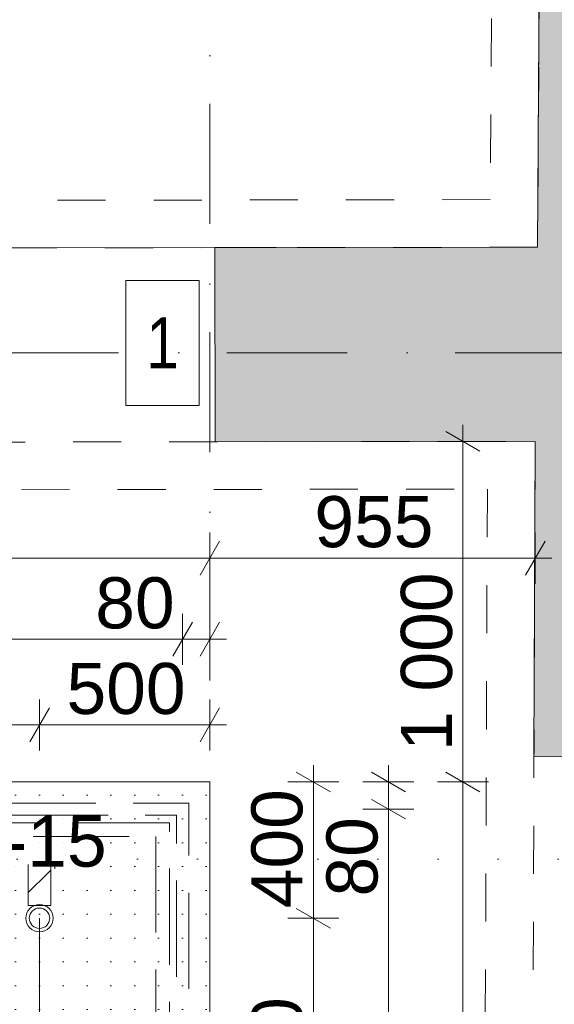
# Model space of a CAD drawing. Header units: millimetres. Extents: x -2532 to 181134, y -4151 to 53885.
# Tile 10 of 220: x 5834 to 7404, y 5531 to 8423. Entities that reach past the tile are written whole.
import ezdxf
from ezdxf.enums import TextEntityAlignment as Align

# ---------------------------------------------------------------- set-up
doc = ezdxf.new("R2010")
doc.units = ezdxf.units.MM
doc.header["$MEASUREMENT"] = 0
for name, pattern in [('Dense Dotted', [176.388884, 0, -176.388884]), ('Dot & Dashed', [670.277762, 352.777767, -176.388884, 0, -141.111112]), ('Hidden Line', [391.222223, 282.222223, -109]), ('Small Dashed', [282.222222, 141.111111, -141.111111]), ('Wipeout_Contour', [1000, 0, -1000])]:
    doc.linetypes.add(name, pattern=pattern)
for name, color, linetype in [('AR - Lõikejoon plaanis', 7, 'Continuous'), ('AR - Seinad SS.ol', 7, 'Continuous'), ('AR - Teljed', 7, 'Continuous'), ('AR - Vahelaed', 7, 'Continuous'), ('New_AR - Seinad SS 2', 7, 'Continuous'), ('New_AR - Talad', 7, 'Continuous'), ('New_SA - ripplaed', 7, 'Continuous'), ('SA - ripplaed', 7, 'Continuous'), ('SA - tähistused - valgustus', 7, 'Continuous'), ('SA - valgustid', 7, 'Continuous')]:
    doc.layers.add(name, color=color, linetype=linetype)
for name, color, linetype, lineweight in [('AR - Lõikejoon plaanis_Pen_No__85', 7, 'Continuous', 9), ('AR - Seinad SS.ol_Pen_No__221', 252, 'Continuous', 13), ('AR - Teljed_Pen_No__4', 8, 'Continuous', 13), ('AR - Vahelaed_Pen_No__221', 252, 'Continuous', 13), ('ARCHICAD Doors_Pen_No__221', 252, 'Continuous', 13), ('Märkused - Muinsuskaitselised väärtused_Pen_No__20', 1, 'Continuous', 13), ('New_AR - Seinad SS 2_Pen_No__207', 5, 'Continuous', 13), ('New_AR - Talad_Pen_No__207', 5, 'Continuous', 13), ('New_SA - ripplaed_Pen_No__207', 5, 'Continuous', 9), ('SA - ripplaed_Pen_No__211', 214, 'Continuous', 15), ('SA - tähistused - valgustus_Pen_No__105', 30, 'Continuous', 5), ('SA - valgustid_Pen_No__105', 30, 'Continuous', 5)]:
    doc.layers.add(name, color=color, linetype=linetype, lineweight=lineweight)
doc.styles.add('GENERATED_STYLE_1', font='txt')
doc.styles.add('GENERATED_STYLE_3', font='txt')
doc.styles.add('GENERATED_STYLE_4', font='txt')
doc.dimstyles.new('GENERATED_STYLE__1', dxfattribs={"dimtxt": 150, "dimasz": 76, "dimexe": 0.18, "dimexo": 0.0625, "dimgap": 0.09, "dimtad": 1, "dimdec": 0, "dimzin": 0, "dimdsep": 46, "dimtxsty": 'GENERATED_STYLE_3', "dimblk": 'ARROWHEAD_2', "dimblk1": 'ARROWHEAD_2', "dimblk2": 'ARROWHEAD_2', "dimcen": 0.09, "dimse1": 1, "dimse2": 1, "dimclrd": 256, "dimclre": 256, "dimclrt": 256, "dimadec": 0, "dimazin": 0, "dimtfac": 1, "dimtdec": 4, "dimtmove": 0, "dimatfit": 3, "dimfxl": 0, "dimtolj": 1, "dimtzin": 0, "dimarcsym": 0})
doc.dimstyles.new('GENERATED_STYLE__2', dxfattribs={"dimtxt": 150, "dimasz": 76, "dimexe": 0.18, "dimexo": 0.0625, "dimgap": 0.09, "dimtad": 1, "dimtih": 1, "dimtoh": 1, "dimdec": 0, "dimzin": 0, "dimdsep": 46, "dimtxsty": 'GENERATED_STYLE_3', "dimblk": 'ARROWHEAD_2', "dimblk1": 'ARROWHEAD_2', "dimblk2": 'ARROWHEAD_2', "dimcen": 0.09, "dimse1": 1, "dimse2": 1, "dimclrd": 256, "dimclre": 256, "dimclrt": 256, "dimadec": 0, "dimazin": 0, "dimtfac": 1, "dimtdec": 4, "dimtmove": 0, "dimatfit": 3, "dimfxl": 0, "dimtolj": 1, "dimtzin": 0, "dimarcsym": 0})
doc.dimstyles.new('GENERATED_STYLE__6', dxfattribs={"dimtxt": 150, "dimasz": 76, "dimexe": 0.18, "dimexo": 0.0625, "dimgap": 0.09, "dimtad": 1, "dimdec": 0, "dimzin": 0, "dimdsep": 46, "dimtxsty": 'GENERATED_STYLE_3', "dimblk": 'ARROWHEAD_2', "dimblk1": 'ARROWHEAD_2', "dimblk2": 'ARROWHEAD_2', "dimcen": 0.09, "dimse1": 1, "dimse2": 1, "dimclrd": 256, "dimclre": 256, "dimclrt": 256, "dimadec": 0, "dimazin": 0, "dimtfac": 1, "dimtdec": 4, "dimtmove": 0, "dimatfit": 3, "dimfxl": 0, "dimtolj": 1, "dimtzin": 0, "dimarcsym": 0})
doc.dimstyles.new('GENERATED_STYLE__7', dxfattribs={"dimtxt": 150, "dimasz": 76, "dimexe": 0.18, "dimexo": 0.0625, "dimgap": 0.09, "dimtad": 1, "dimdec": 0, "dimzin": 0, "dimdsep": 46, "dimtxsty": 'GENERATED_STYLE_3', "dimblk": 'ARROWHEAD_2', "dimblk1": 'ARROWHEAD_2', "dimblk2": 'ARROWHEAD_2', "dimcen": 0.09, "dimse1": 1, "dimse2": 1, "dimclrd": 256, "dimclre": 256, "dimclrt": 256, "dimadec": 0, "dimazin": 0, "dimtfac": 1, "dimtdec": 4, "dimtmove": 2, "dimatfit": 3, "dimfxl": 0, "dimtolj": 1, "dimtzin": 0, "dimarcsym": 0})
doc.dimstyles.new('GENERATED_STYLE__9', dxfattribs={"dimtxt": 150, "dimasz": 76, "dimexe": 0.18, "dimexo": 0.0625, "dimgap": 0.09, "dimtad": 1, "dimtih": 1, "dimtoh": 1, "dimdec": 0, "dimzin": 0, "dimdsep": 46, "dimtxsty": 'GENERATED_STYLE_3', "dimblk": 'ARROWHEAD_2', "dimblk1": 'ARROWHEAD_2', "dimblk2": 'ARROWHEAD_2', "dimcen": 0.09, "dimse1": 1, "dimse2": 1, "dimclrd": 256, "dimclre": 256, "dimclrt": 256, "dimadec": 0, "dimazin": 0, "dimtfac": 1, "dimtdec": 4, "dimtmove": 0, "dimatfit": 3, "dimfxl": 0, "dimtolj": 1, "dimtzin": 0, "dimarcsym": 0})
pattern_1 = [(45, (0, 0), (-159.099, 159.099), []), (45, (-53.03, 53.03), (-159.099, 159.099), [])]

# ---------------------------------------------------------------- blocks, each defined once
blk = doc.blocks.new('Slab_3_1', base_point=(1213.7, 7747.2))
at = {"layer": 'AR - Vahelaed_Pen_No__221', "linetype": 'Continuous', "flags": 128}
blk.add_lwpolyline([(1213.7, 7747.2), (7354.6, 7754.7), (7392, 13646.3), (1552.7, 13646.2), (1445.7, 10154.3)], close=True, dxfattribs=at)
blk = doc.blocks.new('Slab_31_1', base_point=(2192.7, 6184.5))
at = {"layer": 'New_SA - ripplaed_Pen_No__207', "linetype": 'Continuous'}
h = blk.add_hatch(dxfattribs=at)
h.set_pattern_fill('Drawing_Title_Fill_0001', color=256, style=0, pattern_type=2)
h.set_pattern_definition([(0, (4282.07, 4256.08), (0, 70), [0, -70])])
h.paths.add_polyline_path([(2192.7, 6184.5), (2192.7, 2384.7), (6392.4, 2384.7), (6392.4, 6184.5)])
at = {"layer": 'New_SA - ripplaed_Pen_No__207', "linetype": 'Continuous', "flags": 128}
blk.add_lwpolyline([(2192.7, 6184.5), (2192.7, 2384.7), (6392.4, 2384.7), (6392.4, 6184.5)], close=True, dxfattribs=at)
blk = doc.blocks.new('Arch Top Door Opening 22')
at = {"layer": 'ARCHICAD Doors_Pen_No__221', "linetype": 'Continuous'}
blk.add_line((1984.6, 0), (1984.6, 570), dxfattribs=at)
blk = doc.blocks.new('Wall_18_1', base_point=(7895.1, 1338.1))
at = {"layer": 'AR - Seinad SS.ol_Pen_No__221', "linetype": 'Continuous'}
blk.add_hatch(color=256, dxfattribs=at).paths.add_polyline_path([(7344, 6258.9), (7914, 6256.7), (7917.6, 7185.5), (7347.6, 7184.7)])
at = {"layer": 'AR - Seinad SS.ol_Pen_No__221', "linetype": 'Continuous', "flags": 128}
blk.add_lwpolyline([(7347.6, 7184.7), (7344, 6258.9)], dxfattribs=at)
at = {"layer": 'ARCHICAD Doors_Pen_No__221', "linetype": 'Continuous', "xscale": -1, "zscale": 1000, "rotation": 269.7788124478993}
blk.add_blockref('Arch Top Door Opening 22', (7336.4, 4274.3), dxfattribs=at)
blk = doc.blocks.new('New Door 5')
at = {"layer": 'ARCHICAD Doors_Pen_No__221', "linetype": 'Continuous'}
blk.add_line((2266.5, 0), (2266.5, 570), dxfattribs=at)
blk = doc.blocks.new('Wall_19_1', base_point=(391.5, 7175.5))
at = {"layer": 'AR - Seinad SS.ol_Pen_No__221', "linetype": 'Continuous'}
blk.add_hatch(color=256, dxfattribs=at).paths.add_polyline_path([(6407.2, 7753.5), (6407.9, 7183.5), (8407, 7186.1), (8406.2, 7756.1)])
at = {"layer": 'AR - Seinad SS.ol_Pen_No__221', "linetype": 'Continuous', "flags": 128}
for points in [[(7354.6, 7754.7), (6407.2, 7753.5)], [(6407.9, 7183.5), (7347.6, 7184.7)]]:
    blk.add_lwpolyline(points, dxfattribs=at)
at = {"layer": 'ARCHICAD Doors_Pen_No__221', "linetype": 'Continuous', "xscale": -0.9999999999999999, "zscale": 1000, "rotation": 180.0754567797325}
blk.add_blockref('New Door 5', (4140.7, 7750.5), dxfattribs=at)
blk = doc.blocks.new('Wall_23_1', base_point=(7921, 7185.5))
at = {"layer": 'AR - Seinad SS.ol_Pen_No__221', "linetype": 'Continuous'}
blk.add_hatch(color=256, dxfattribs=at).paths.add_polyline_path([(7354.6, 7754.7), (7924.7, 7755.5), (7930.5, 8671.6), (7360.5, 8675.2)])
at = {"layer": 'AR - Seinad SS.ol_Pen_No__221', "linetype": 'Continuous', "flags": 128}
blk.add_lwpolyline([(7360.5, 8675.2), (7354.6, 7754.7)], dxfattribs=at)
blk = doc.blocks.new('Wall_229_1', base_point=(6273.8, 6064.7))
at = {"layer": 'New_SA - ripplaed_Pen_No__207', "linetype": 'Hidden Line', "flags": 128}
for points in [[(6273.8, 6064.7), (2312.6, 6064.7)], [(6273.8, 6064.7), (6273.8, 6051.7)], [(2352.6, 6024.7), (6233.8, 6024.7)]]:
    blk.add_lwpolyline(points, dxfattribs=at)
blk = doc.blocks.new('Wall_232_1', base_point=(6273.8, 2504.9))
at = {"layer": 'New_SA - ripplaed_Pen_No__207', "linetype": 'Hidden Line', "flags": 128}
for points in [[(6273.8, 2517.9), (6273.8, 6051.7)], [(6233.8, 6024.7), (6233.8, 2544.9)]]:
    blk.add_lwpolyline(points, dxfattribs=at)
blk = doc.blocks.new('Wall_330_1', base_point=(5859.5, 6140.7))
at = {"linetype": 'Wipeout_Contour', "ltscale": 33151.888174}
blk.add_wipeout([(5925.5, 5834.5), (5859.5, 5834.5), (5859.5, 5822), (5925.5, 5822)], dxfattribs=at).dxf.layer = 'New_AR - Seinad SS 2'
at = {"layer": 'New_AR - Seinad SS 2_Pen_No__207', "linetype": 'Continuous'}
h = blk.add_hatch(dxfattribs=at)
h.set_pattern_fill('Steel_0001', color=256, style=0, pattern_type=2)
h.set_pattern_definition(pattern_1)
h.paths.add_polyline_path([(5925.5, 5834.5), (5859.5, 5834.5), (5859.5, 5822), (5925.5, 5822)])
at = {"linetype": 'Wipeout_Contour', "ltscale": 33187.068356}
blk.add_wipeout([(5925.5, 5847), (5859.5, 5847), (5859.5, 5834.5), (5925.5, 5834.5)], dxfattribs=at).dxf.layer = 'New_AR - Seinad SS 2'
at = {"layer": 'New_AR - Seinad SS 2_Pen_No__207', "linetype": 'Continuous'}
h = blk.add_hatch(dxfattribs=at)
h.set_pattern_fill('Steel_0001', color=256, style=0, pattern_type=2)
h.set_pattern_definition(pattern_1)
h.paths.add_polyline_path([(5925.5, 5847), (5859.5, 5847), (5859.5, 5834.5), (5925.5, 5834.5)])
blk.add_line((5859.5, 5822), (5925.5, 5822), dxfattribs=at)
at = {"linetype": 'Wipeout_Contour', "ltscale": 33303.571126}
blk.add_wipeout([(5925.5, 5917), (5859.5, 5917), (5859.5, 5847), (5925.5, 5847)], dxfattribs=at).dxf.layer = 'New_AR - Seinad SS 2'
at = {"layer": 'New_AR - Seinad SS 2_Pen_No__207', "linetype": 'Continuous'}
h = blk.add_hatch(dxfattribs=at)
h.set_pattern_fill('Steel_0001', color=256, style=0, pattern_type=2)
h.set_pattern_definition(pattern_1)
h.paths.add_polyline_path([(5925.5, 5917), (5859.5, 5917), (5859.5, 5847), (5925.5, 5847)])
for p, q in [((5859.5, 5847), (5859.5, 5834.5)), ((5925.5, 5834.5), (5925.5, 5847)), ((5859.5, 5834.5), (5859.5, 5822)), ((5925.5, 5822), (5925.5, 5834.5))]:
    blk.add_line(p, q, dxfattribs=at)
at = {"linetype": 'Wipeout_Contour', "ltscale": 33420.204884}
blk.add_wipeout([(5925.5, 5929.5), (5859.5, 5929.5), (5859.5, 5917), (5925.5, 5917)], dxfattribs=at).dxf.layer = 'New_AR - Seinad SS 2'
at = {"layer": 'New_AR - Seinad SS 2_Pen_No__207', "linetype": 'Continuous'}
h = blk.add_hatch(dxfattribs=at)
h.set_pattern_fill('Steel_0001', color=256, style=0, pattern_type=2)
h.set_pattern_definition(pattern_1)
h.paths.add_polyline_path([(5925.5, 5929.5), (5859.5, 5929.5), (5859.5, 5917), (5925.5, 5917)])
at = {"linetype": 'Wipeout_Contour', "ltscale": 33455.670831}
blk.add_wipeout([(5925.5, 5942), (5859.5, 5942), (5859.5, 5929.5), (5925.5, 5929.5)], dxfattribs=at).dxf.layer = 'New_AR - Seinad SS 2'
at = {"layer": 'New_AR - Seinad SS 2_Pen_No__207', "linetype": 'Continuous'}
h = blk.add_hatch(dxfattribs=at)
h.set_pattern_fill('Steel_0001', color=256, style=0, pattern_type=2)
h.set_pattern_definition(pattern_1)
h.paths.add_polyline_path([(5925.5, 5942), (5859.5, 5942), (5859.5, 5929.5), (5925.5, 5929.5)])
for p, q in [((5859.5, 5942), (5859.5, 5929.5)), ((5859.5, 5929.5), (5859.5, 5917)), ((5859.5, 5917), (5859.5, 5847))]:
    blk.add_line(p, q, dxfattribs=at)
at = {"linetype": 'Wipeout_Contour', "ltscale": 33565.634356}
blk.add_wipeout([(5937.5, 5942), (5925.5, 5942), (5925.5, 5929.5), (5937.5, 5929.5)], dxfattribs=at).dxf.layer = 'New_AR - Seinad SS 2'
at = {"layer": 'New_AR - Seinad SS 2_Pen_No__207', "linetype": 'Continuous'}
h = blk.add_hatch(dxfattribs=at)
h.set_pattern_fill('Gypsum_0001', color=256, style=0, pattern_type=2)
h.set_pattern_definition([(0, (0, 0), (0, 75), [0, -75])])
h.paths.add_polyline_path([(5937.5, 5942), (5925.5, 5942), (5925.5, 5929.5), (5937.5, 5929.5)])
for p, q in [((5925.5, 5929.5), (5925.5, 5942)), ((5925.5, 5917), (5925.5, 5929.5)), ((5937.5, 5929.5), (5937.5, 5942)), ((5925.5, 5847), (5925.5, 5917))]:
    blk.add_line(p, q, dxfattribs=at)
blk = doc.blocks.new('Standard grid marker')
at = {"layer": 'AR - Teljed_Pen_No__4', "linetype": 'Dot & Dashed'}
blk.add_line((1000, 0), (44867.9, 0), dxfattribs=at)
at = {"layer": 'AR - Teljed_Pen_No__4', "style": 'GENERATED_STYLE_1'}
for tag, p in [('AC_MarkerText_1_0', (-300, 14.3)), ('AC_MarkerText_1_1', (46167.9, 14.3))]:
    blk.add_attdef(tag, text='', height=250, dxfattribs=at).set_placement(p, align=Align.MIDDLE_CENTER)
blk = doc.blocks.new('Halogen Recessed 22')
at = {"layer": 'SA - valgustid_Pen_No__105', "linetype": 'Continuous'}
for radius in [40, 30]:
    blk.add_circle((0, 0), radius, dxfattribs=at)
blk = doc.blocks.new('Beam_197_1', base_point=(7392, 13646.3))
at = {"layer": 'New_AR - Talad_Pen_No__207', "linetype": 'Small Dashed'}
for p, q in [((7392, 13646.3), (7354.6, 7754.7)), ((7251.1, 13506.3), (7215.5, 7894.5))]:
    blk.add_line(p, q, dxfattribs=at)
blk = doc.blocks.new('Beam_198_1', base_point=(7347.6, 7184.7))
at = {"layer": 'New_AR - Talad_Pen_No__207', "linetype": 'Small Dashed'}
for p, q in [((7347.6, 7184.7), (7325, 1336.9)), ((7207.1, 7044.5), (7185.6, 1476.7))]:
    blk.add_line(p, q, dxfattribs=at)
blk = doc.blocks.new('Beam_201_1', base_point=(7354.6, 7754.7))
at = {"layer": 'New_AR - Talad_Pen_No__207', "linetype": 'Small Dashed'}
for p, q in [((7215.5, 7894.5), (1795.8, 7887.4)), ((7354.6, 7754.7), (1795.9, 7747.4))]:
    blk.add_line(p, q, dxfattribs=at)
blk = doc.blocks.new('Beam_202_1', base_point=(1193.5, 7176.6))
at = {"layer": 'New_AR - Talad_Pen_No__207', "linetype": 'Small Dashed'}
for p, q in [((1193.5, 7176.6), (7347.6, 7184.7)), ((1324, 7036.8), (7207.1, 7044.5))]:
    blk.add_line(p, q, dxfattribs=at)
blk = doc.blocks.new('Beam_212_1', base_point=(6312.7, 2464.9))
at = {"layer": 'SA - valgustid_Pen_No__105', "linetype": 'Hidden Line'}
for p, q in [((6330.6, 2447), (6330.6, 6122.5)), ((6294.8, 2482.8), (6294.8, 6086.7))]:
    blk.add_line(p, q, dxfattribs=at)
blk = doc.blocks.new('Beam_213_1', base_point=(2272.6, 6104.6))
at = {"layer": 'SA - valgustid_Pen_No__105', "linetype": 'Hidden Line'}
for p, q in [((2254.7, 6122.5), (6330.6, 6122.5)), ((2290.5, 6086.7), (6294.8, 6086.7))]:
    blk.add_line(p, q, dxfattribs=at)
blk = doc.blocks.new('*D2210')
at = {"layer": 'SA - ripplaed_Pen_No__211', "linetype": 'Continuous'}
for p, q in [((7085.4, 6213.3), (7185.4, 6155.6)), ((7210.4, 6184.5), (7060.4, 6184.5)), ((7135.4, 2384.7), (7135.4, 6184.5)), ((7085.4, 2413.6), (7185.4, 2355.8)), ((7210.4, 2384.7), (7060.4, 2384.7))]:
    blk.add_line(p, q, dxfattribs=at)
at = {"layer": 'SA - ripplaed_Pen_No__211', "insert": (7105.4, 4028.1), "char_height": 150, "attachment_point": 7, "rotation": 90, "style": 'GENERATED_STYLE_3'}
blk.add_mtext('\\A1;{\\pql;\\fArial|b0|i0|c0|p34;3\xa0800}', dxfattribs=at)
blk = doc.blocks.new('ARROWHEAD_2')
at = {"linetype": 'Continuous'}
for p, q in [((-0.378, -0.655), (0.378, 0.655)), ((0, 0), (-1, 0))]:
    blk.add_line(p, q, dxfattribs=at)
blk = doc.blocks.new('*D2211')
at = {"layer": 'SA - ripplaed_Pen_No__211', "linetype": 'Continuous'}
for p, q in [((7135.4, 7184.7), (7135.4, 7233.6)), ((7185.4, 7155.8), (7085.4, 7213.6)), ((7210.4, 7184.7), (7060.4, 7184.7)), ((7135.4, 6184.5), (7135.4, 7184.7)), ((7085.4, 6213.3), (7185.4, 6155.6)), ((7210.4, 6184.5), (7060.4, 6184.5))]:
    blk.add_line(p, q, dxfattribs=at)
at = {"layer": 'SA - ripplaed_Pen_No__211', "insert": (7105.4, 6275.4), "char_height": 150, "attachment_point": 7, "rotation": 90, "style": 'GENERATED_STYLE_3'}
blk.add_mtext('\\A1;{\\pql;\\fArial|b0|i0|c0|p34;1\xa0000}', dxfattribs=at)
blk = doc.blocks.new('*D2213')
at = {"layer": 'SA - ripplaed_Pen_No__211', "linetype": 'Continuous'}
for p, q in [((2192.7, 6766.7), (2192.7, 6916.7)), ((6392.4, 6766.7), (6392.4, 6916.7)), ((2221.6, 6891.7), (2163.8, 6791.7)), ((6421.3, 6891.7), (6363.6, 6791.7)), ((2192.7, 6841.7), (6392.4, 6841.7))]:
    blk.add_line(p, q, dxfattribs=at)
at = {"layer": 'SA - ripplaed_Pen_No__211', "insert": (4036.1, 6871.7), "char_height": 150, "attachment_point": 7, "style": 'GENERATED_STYLE_3'}
blk.add_mtext('\\A1;{\\pql;\\fArial|b0|i0|c0|p34;4\xa0200}', dxfattribs=at)
blk = doc.blocks.new('*D2214')
at = {"layer": 'SA - ripplaed_Pen_No__211', "linetype": 'Continuous'}
for p, q in [((6392.4, 6766.7), (6392.4, 6916.7)), ((7347.6, 6766.7), (7347.6, 6916.7)), ((6421.3, 6891.7), (6363.6, 6791.7)), ((7318.8, 6791.7), (7376.5, 6891.7)), ((6392.4, 6841.7), (7347.6, 6841.7)), ((7347.6, 6841.7), (7396.5, 6841.7))]:
    blk.add_line(p, q, dxfattribs=at)
at = {"layer": 'SA - ripplaed_Pen_No__211', "insert": (6699.3, 6871.7), "char_height": 150, "attachment_point": 7, "style": 'GENERATED_STYLE_3'}
blk.add_mtext('\\A1;{\\pql;\\fArial|b0|i0|c0|p34;955}', dxfattribs=at)
blk = doc.blocks.new('*D2216')
at = {"layer": 'SA - tähistused - valgustus_Pen_No__105', "linetype": 'Continuous'}
for p, q in [((6866.8, 6133.4), (6966.8, 6075.7)), ((6991.8, 6104.6), (6841.8, 6104.6)), ((6916.8, 2464.9), (6916.8, 6104.6)), ((6866.8, 2493.8), (6966.8, 2436.1)), ((6991.8, 2464.9), (6841.8, 2464.9))]:
    blk.add_line(p, q, dxfattribs=at)
at = {"layer": 'SA - tähistused - valgustus_Pen_No__105', "char_height": 150, "attachment_point": 7, "rotation": 90, "style": 'GENERATED_STYLE_3'}
for s, insert in [('\\A1;{\\pql;\\fArial|b0|i0|c0|p34;80}', (6886.8, 5848)), ('\\A1;{\\pql;\\fArial|b0|i0|c0|p34;3\xa0640}', (6886.8, 4028.3))]:
    blk.add_mtext(s, dxfattribs=dict(at, insert=insert))
blk = doc.blocks.new('*D2217')
at = {"layer": 'SA - tähistused - valgustus_Pen_No__105', "linetype": 'Continuous'}
for p, q in [((6916.8, 6184.5), (6916.8, 6233.4)), ((6966.8, 6155.6), (6866.8, 6213.3)), ((6991.8, 6184.5), (6841.8, 6184.5)), ((6916.8, 6104.6), (6916.8, 6184.5)), ((6866.8, 6133.4), (6966.8, 6075.7)), ((6991.8, 6104.6), (6841.8, 6104.6))]:
    blk.add_line(p, q, dxfattribs=at)
blk = doc.blocks.new('*D2221')
at = {"layer": 'SA - tähistused - valgustus_Pen_No__105', "linetype": 'Continuous'}
for p, q in [((6646.3, 5813.1), (6746.3, 5755.4)), ((6771.3, 5784.2), (6621.3, 5784.2)), ((6696.3, 4784.2), (6696.3, 5784.2)), ((6646.3, 4813.1), (6746.3, 4755.4)), ((6771.3, 4784.2), (6621.3, 4784.2))]:
    blk.add_line(p, q, dxfattribs=at)
at = {"layer": 'SA - tähistused - valgustus_Pen_No__105', "insert": (6666.3, 5027.8), "char_height": 150, "attachment_point": 7, "rotation": 90, "style": 'GENERATED_STYLE_3'}
blk.add_mtext('\\A1;{\\pql;\\fArial|b0|i0|c0|p34;1\xa0000}', dxfattribs=at)
blk = doc.blocks.new('*D2222')
at = {"layer": 'SA - tähistused - valgustus_Pen_No__105', "linetype": 'Continuous'}
for p, q in [((6696.3, 6184.5), (6696.3, 6233.4)), ((6746.3, 6155.6), (6646.3, 6213.3)), ((6771.3, 6184.5), (6621.3, 6184.5)), ((6696.3, 5784.2), (6696.3, 6184.5)), ((6646.3, 5813.1), (6746.3, 5755.4)), ((6771.3, 5784.2), (6621.3, 5784.2))]:
    blk.add_line(p, q, dxfattribs=at)
at = {"layer": 'SA - tähistused - valgustus_Pen_No__105', "insert": (6666.3, 5813.6), "char_height": 150, "attachment_point": 7, "rotation": 90, "style": 'GENERATED_STYLE_3'}
blk.add_mtext('\\A1;{\\pql;\\fArial|b0|i0|c0|p34;400}', dxfattribs=at)
blk = doc.blocks.new('*D2224')
at = {"layer": 'SA - tähistused - valgustus_Pen_No__105', "linetype": 'Continuous'}
for p, q in [((2301.5, 6653.4), (2243.7, 6553.4)), ((2272.6, 6528.4), (2272.6, 6678.4)), ((6341.5, 6653.4), (6283.8, 6553.4)), ((6312.7, 6528.4), (6312.7, 6678.4)), ((2272.6, 6603.4), (6312.7, 6603.4))]:
    blk.add_line(p, q, dxfattribs=at)
at = {"layer": 'SA - tähistused - valgustus_Pen_No__105', "char_height": 150, "attachment_point": 7, "style": 'GENERATED_STYLE_3'}
for s, insert in [('\\A1;{\\pql;\\fArial|b0|i0|c0|p34;4\xa0040}', (4036.2, 6633.4)), ('\\A1;{\\pql;\\fArial|b0|i0|c0|p34;80}', (6056.1, 6633.4))]:
    blk.add_mtext(s, dxfattribs=dict(at, insert=insert))
blk = doc.blocks.new('*D2225')
at = {"layer": 'SA - tähistused - valgustus_Pen_No__105', "linetype": 'Continuous'}
for p, q in [((6341.5, 6653.4), (6283.8, 6553.4)), ((6312.7, 6528.4), (6312.7, 6678.4)), ((6363.6, 6553.4), (6421.3, 6653.4)), ((6392.4, 6528.4), (6392.4, 6678.4)), ((6312.7, 6603.4), (6392.4, 6603.4)), ((6392.4, 6603.4), (6441.3, 6603.4))]:
    blk.add_line(p, q, dxfattribs=at)
blk = doc.blocks.new('*D2229')
at = {"layer": 'SA - tähistused - valgustus_Pen_No__105', "linetype": 'Continuous'}
for p, q in [((4792.1, 6276.9), (4792.1, 6426.9)), ((5892.5, 6276.9), (5892.5, 6426.9)), ((4821, 6401.9), (4763.2, 6301.9)), ((5921.4, 6401.9), (5863.6, 6301.9)), ((4792.1, 6351.9), (5892.5, 6351.9))]:
    blk.add_line(p, q, dxfattribs=at)
at = {"layer": 'SA - tähistused - valgustus_Pen_No__105', "insert": (5085.8, 6381.9), "char_height": 150, "attachment_point": 7, "style": 'GENERATED_STYLE_3'}
blk.add_mtext('\\A1;{\\pql;\\fArial|b0|i0|c0|p34;1\xa0100}', dxfattribs=at)
blk = doc.blocks.new('*D2230')
at = {"layer": 'SA - tähistused - valgustus_Pen_No__105', "linetype": 'Continuous'}
for p, q in [((5892.5, 6276.9), (5892.5, 6426.9)), ((6392.4, 6276.9), (6392.4, 6426.9)), ((5921.4, 6401.9), (5863.6, 6301.9)), ((6363.6, 6301.9), (6421.3, 6401.9)), ((5892.5, 6351.9), (6392.4, 6351.9)), ((6392.4, 6351.9), (6441.3, 6351.9))]:
    blk.add_line(p, q, dxfattribs=at)
at = {"layer": 'SA - tähistused - valgustus_Pen_No__105', "insert": (5971.7, 6381.9), "char_height": 150, "attachment_point": 7, "style": 'GENERATED_STYLE_3'}
blk.add_mtext('\\A1;{\\pql;\\fArial|b0|i0|c0|p34;500}', dxfattribs=at)
blk = doc.blocks.new('Cutting Plane_2_1', base_point=(-2009.2, 5957.3))
at = {"layer": 'AR - Lõikejoon plaanis_Pen_No__85', "linetype": 'Dense Dotted'}
blk.add_line((-1409.2, 5957.3), (43546.8, 5957.3), dxfattribs=at)
blk = doc.blocks.new('Label_148_1', base_point=(5892.5, 5784.2))
at = {"layer": 'SA - tähistused - valgustus_Pen_No__105', "insert": (5647, 6085.7), "char_height": 150, "attachment_point": 1, "style": 'GENERATED_STYLE_3'}
blk.add_mtext('\\A1;{\\pql;\\pt0,105000;\\fArial|b0|i0|c0|p34;V-15\\fArial|b0|i0|c0|p34;\\A1{\\H.66x;\\S^  ;}\\fArial|b0|i0|c0|p34;\\fArial|b0|i0|c0|p34;\\A1{\\H.66x;\\S^  ;}\\fArial|b0|i0|c0|p34; \\fArial|b0|i0|c0|p34;\\fArial|b0|i0|c0|p34;\\fArial|b0|i0|c0|p34;\\fArial|b0|i0|c0|p34;\\fArial|b0|i0|c0|p34;\\fArial|b0|i0|c0|p34;\\fArial|b0|i0|c0|p34;\\fArial|b0|i0|c0|p34;\\fArial|b0|i0|c0|p34;\\fArial|b0|i0|c0|p34;\\fArial|b0|i0|c0|p34;\\fArial|b0|i0|c0|p34;\\fArial|b0|i0|c0|p34;\\fArial|b0|i0|c0|p34;\\fArial|b0|i0|c0|p34;\\fArial|b0|i0|c0|p34;\\fArial|b0|i0|c0|p34;\\fArial|b0|i0|c0|p34;\\fArial|b0|i0|c0|p34;\\fArial|b0|i0|c0|p34;\\fArial|b0|i0|c0|p34;\\fArial|b0|i0|c0|p34;\\fArial|b0|i0|c0|p34;\\fArial|b0|i0|c0|p34;\\fArial|b0|i0|c0|p34;\\fArial|b0|i0|c0|p34;\\fArial|b0|i0|c0|p34;\\fArial|b0|i0|c0|p34;\\fArial|b0|i0|c0|p34;\\fArial|b0|i0|c0|p34;\\fArial|b0|i0|c0|p34;\\fArial|b0|i0|c0|p34;\\fArial|b0|i0|c0|p34;\\fArial|b0|i0|c0|p34;\\fArial|b0|i0|c0|p34;\\fArial|b0|i0|c0|p34;\\fArial|b0|i0|c0|p34;\\fArial|b0|i0|c0|p34;\\fArial|b0|i0|c0|p34;\\fArial|b0|i0|c0|p34;\\fArial|b0|i0|c0|p34;\\fArial|b0|i0|c0|p34;\\fArial|b0|i0|c0|p34;}', dxfattribs=at)

msp = doc.modelspace()

# ---------------------------------------------------------------- linework, layer by layer
at = {"layer": 'Märkused - Muinsuskaitselised väärtused_Pen_No__20', "linetype": 'Continuous', "flags": 128}
msp.add_lwpolyline([(6145.5, 7657.3), (6361.5, 7657.3), (6361.5, 7290.2), (6145.5, 7290.2)], close=True, dxfattribs=at)
at = {"layer": 'SA - tähistused - valgustus_Pen_No__105', "linetype": 'Dot & Dashed'}
msp.add_line((6392.4, 8846.3), (6392.4, 6184.5), dxfattribs=at)
msp.add_lwpolyline([(5892.5, 2784.2), (2692.5, 2784.2), (2692.5, 5784.7), (5892.5, 5784.7)], close=True, dxfattribs=at)

# ---------------------------------------------------------------- block references
at = {"layer": 'AR - Lõikejoon plaanis'}
msp.add_blockref('Cutting Plane_2_1', (-2009.2, 5957.3), dxfattribs=at)
at = {"layer": 'AR - Seinad SS.ol'}
for name, p in [('Wall_23_1', (7921, 7185.5)), ('Wall_19_1', (391.5, 7175.5)), ('Wall_18_1', (7895.1, 1338.1))]:
    msp.add_blockref(name, p, dxfattribs=at)
at = {"layer": 'AR - Teljed', "linetype": 'Continuous', "zscale": 1000}
msp.add_blockref('Standard grid marker', (-1931.8, 7444.8), dxfattribs=at)
at = {"layer": 'AR - Vahelaed', "linetype": 'Continuous'}
msp.add_blockref('Slab_3_1', (1213.7, 7747.2), dxfattribs=at)
at = {"layer": 'New_AR - Talad'}
for name, p in [('Beam_197_1', (7392, 13646.3)), ('Beam_201_1', (7354.6, 7754.7)), ('Beam_202_1', (1193.5, 7176.6)), ('Beam_198_1', (7347.6, 7184.7))]:
    msp.add_blockref(name, p, dxfattribs=at)
at = {"layer": 'New_SA - ripplaed', "linetype": 'Continuous'}
msp.add_blockref('Slab_31_1', (2192.7, 6184.5), dxfattribs=at)
at = {"layer": 'New_SA - ripplaed'}
for name, p in [('Wall_229_1', (6273.8, 6064.7)), ('Wall_232_1', (6273.8, 2504.9))]:
    msp.add_blockref(name, p, dxfattribs=at)
at = {"layer": 'SA - valgustid'}
for name, p in [('Beam_213_1', (2272.6, 6104.6)), ('Beam_212_1', (6312.7, 2464.9))]:
    msp.add_blockref(name, p, dxfattribs=at)

# ---------------------------------------------------------------- texts
at = {"layer": 'Märkused - Muinsuskaitselised väärtused_Pen_No__20', "linetype": 'Continuous', "insert": (6253.5, 7398.8), "char_height": 150, "attachment_point": 8, "style": 'GENERATED_STYLE_4'}
msp.add_mtext('\\A1;{\\pqc;\\fArial Narrow|b0|i0|c0|p34;1}', dxfattribs=at)

# ---------------------------------------------------------------- dimensions: what is measured, and where the dimension line sits
at = {"layer": 'SA - ripplaed', "linetype": 'Continuous'}
for base, p1, p2, picture, middle in [((6392.4, 6841.7), (2192.7, 6184.5), (6392.4, 6184.5), '*D2213', (4300.1, 6946.7)), ((7347.6, 6841.7), (6392.4, 6184.5), (7347.6, 7184.7), '*D2214', (6875, 6946.7))]:
    dim = msp.add_linear_dim(base=base, p1=p1, p2=p2, dimstyle='GENERATED_STYLE__9', dxfattribs=at)
    dim.commit()
    dim.dimension.update_dxf_attribs({"geometry": picture, "text_midpoint": middle, "dimtype": 160})
for base, p1, p2, dimstyle, picture, middle in [((7135.4, 7184.7), (6392.4, 6184.5), (7347.6, 7184.7), 'GENERATED_STYLE__7', '*D2211', (7030.4, 6539.4)), ((7135.4, 6184.5), (6392.4, 2384.7), (6392.4, 6184.5), 'GENERATED_STYLE__6', '*D2210', (7030.4, 4292.1))]:
    dim = msp.add_linear_dim(base=base, p1=p1, p2=p2, angle=90, dimstyle=dimstyle, dxfattribs=at)
    dim.commit()
    dim.dimension.update_dxf_attribs({"geometry": picture, "text_midpoint": middle, "dimtype": 160, "text_rotation": 90})
at = {"layer": 'SA - tähistused - valgustus', "linetype": 'Continuous'}
for base, p1, p2, picture, middle in [((6312.7, 6603.4), (2272.6, 6104.6), (6312.7, 6104.6), '*D2224', (4300.2, 6708.4)), ((6392.4, 6603.4), (6312.7, 6104.6), (6392.4, 6184.5), '*D2225', (6173.3, 6708.4))]:
    dim = msp.add_linear_dim(base=base, p1=p1, p2=p2, dimstyle='GENERATED_STYLE__2', dxfattribs=at)
    dim.commit()
    dim.dimension.update_dxf_attribs({"geometry": picture, "text_midpoint": middle, "dimtype": 160})
for base, p1, p2, picture, middle in [((6916.8, 6184.5), (6312.7, 6104.6), (6392.4, 6184.5), '*D2217', (6811.8, 5965.2)), ((6916.8, 6104.6), (6312.7, 2464.9), (6312.7, 6104.6), '*D2216', (6811.8, 4292.3))]:
    dim = msp.add_linear_dim(base=base, p1=p1, p2=p2, angle=90, dimstyle='GENERATED_STYLE__1', dxfattribs=at)
    dim.commit()
    dim.dimension.update_dxf_attribs({"geometry": picture, "text_midpoint": middle, "dimtype": 160, "text_rotation": 90})

# ---------------------------------------------------------------- next in the draw order: block references
at = {"layer": 'New_AR - Seinad SS 2'}
msp.add_blockref('Wall_330_1', (5859.5, 6140.7), dxfattribs=at)

# ---------------------------------------------------------------- next in the draw order: block references
at = {"layer": 'SA - tähistused - valgustus', "linetype": 'Continuous'}
msp.add_blockref('Label_148_1', (5892.5, 5784.2), dxfattribs=at)
at = {"layer": 'SA - valgustid', "linetype": 'Continuous', "zscale": 1000}
msp.add_blockref('Halogen Recessed 22', (5892.5, 5784.2), dxfattribs=at)

# ---------------------------------------------------------------- next in the draw order: dimensions: what is measured, and where the dimension line sits
at = {"layer": 'SA - tähistused - valgustus', "linetype": 'Continuous'}
for base, p1, p2, picture, middle in [((5892.5, 6351.9), (4792.1, 2788.3), (5892.5, 2784.2), '*D2229', (5349.8, 6456.9)), ((6392.4, 6351.9), (5892.5, 2784.2), (6392.4, 2384.7), '*D2230', (6147.5, 6456.9))]:
    dim = msp.add_linear_dim(base=base, p1=p1, p2=p2, dimstyle='GENERATED_STYLE__2', dxfattribs=at)
    dim.commit()
    dim.dimension.update_dxf_attribs({"geometry": picture, "text_midpoint": middle, "dimtype": 160})
for base, p1, p2, picture, middle in [((6696.3, 6184.5), (5892.5, 5784.2), (6392.4, 6184.5), '*D2222', (6591.3, 5989.4)), ((6696.3, 5784.2), (5892.5, 4784.2), (5892.5, 5784.2), '*D2221', (6591.3, 5291.8))]:
    dim = msp.add_linear_dim(base=base, p1=p1, p2=p2, angle=90, dimstyle='GENERATED_STYLE__1', dxfattribs=at)
    dim.commit()
    dim.dimension.update_dxf_attribs({"geometry": picture, "text_midpoint": middle, "dimtype": 160, "text_rotation": 90})

doc.saveas('drawing.dxf')
